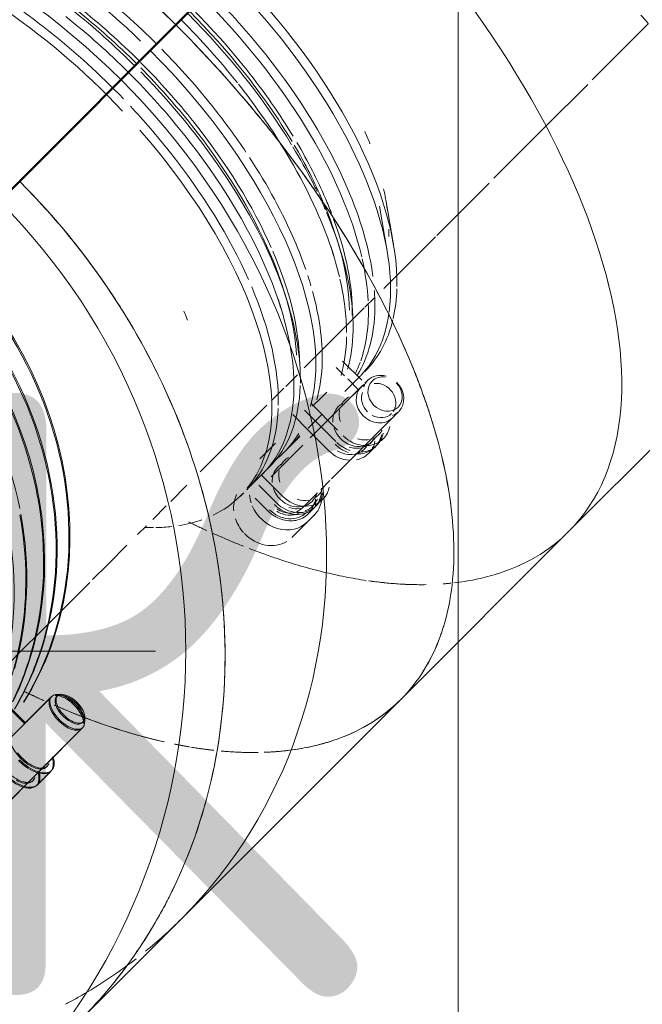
# Model space of a CAD drawing. Header units: millimetres. Extents: x -3267 to 40126, y 29201 to 102288.
# Tile 81 of 127: x 18803 to 18906, y 36126 to 36288. Entities that reach past the tile are written whole.
import ezdxf

# ---------------------------------------------------------------- set-up
doc = ezdxf.new("R2010")
doc.units = ezdxf.units.MM
doc.linetypes.add('ADSK_Осевая', pattern=[450, 250, -100, 0, -100])
doc.linetypes.add('ADSK_Штрих_ш2 п1_5', pattern=[350, 200, -150])
for name, color, linetype, lineweight in [('A-____-NOTE-TEXT', 5, 'Continuous', 5), ('M-EQPM-____-OTLN', 7, 'Continuous', 9), ('P-PIPE-____-CNTR', 7, 'ADSK_Осевая', 18), ('Греющ. кабель', 204, 'Continuous', 50)]:
    doc.layers.add(name, color=color, linetype=linetype, lineweight=lineweight)
doc.layers.add('P-PIPE-____-OTLN', color=9, linetype='Continuous', lineweight=50, true_color=0x808080)
doc.styles.add('GOST Common', font='GOST_Common.ttf', dxfattribs={"height": 100})

# ---------------------------------------------------------------- blocks, each defined once
blk = doc.blocks.new('АР_Канал вертикальный прямоугольный - ВК_К-5078288-ВКК_02_К1_З_ЭОМ_кабель_')
at = {"layer": 'M-EQPM-____-OTLN', "color": 253, "lineweight": 13, "true_color": 0xaaaaaa}
blk.add_line((150, -150), (150, 150), dxfattribs=at)
at = {"layer": 'M-EQPM-____-OTLN', "color": 253, "lineweight": 5, "true_color": 0xaaaaaa}
blk.add_line((150, 150), (150, -150), dxfattribs=at)
blk = doc.blocks.new('Наметкина 10_РД_АР_К1_отсоединено_rvt-1-ВКК_02_К1_З_ЭОМ_кабель_')
at = {"layer": 'M-EQPM-____-OTLN', "color": 253, "lineweight": 5, "true_color": 0xaaaaaa}
blk.add_blockref('АР_Канал вертикальный прямоугольный - ВК_К-5078288-ВКК_02_К1_З_ЭОМ_кабель_', (17000, 36465), dxfattribs=at)
at = {"layer": 'A-____-NOTE-TEXT', "color": 253, "lineweight": 5, "true_color": 0xaaaaaa, "insert": (17060.84, 36508.61), "char_height": 100, "width": 96.2025, "attachment_point": 1, "style": 'GOST Common'}
blk.add_mtext('\\fGOST Common|b0|i0|c204|p34|;К', dxfattribs=at)
blk = doc.blocks.new('Соединитель Norma Rapid1 - Соединитель Norma Rapid 2-V1226-ВКК_02_К1_З_ЭОМ_кабель_')
at = {"layer": 'P-PIPE-____-OTLN', "color": 9, "lineweight": 9, "true_color": 0xbfbfbf}
for p, q in [((17082.7, 36457.8), (17063.61, 36438.7)), ((17078.35, 36453.45), (17074.18, 36457.62)), ((17084.28, 36458.15), (17083.44, 36458.1)), ((17088.15, 36453.4), (17088.2, 36454.24)), ((17068.76, 36433.56), (17087.85, 36452.66)), ((17080.33, 36443.21), (17082.69, 36445.57))]:
    blk.add_line(p, q, dxfattribs=at)
for centre, major_axis, ratio, start_param, end_param in [((17027.25, 36492.65), (-44.19, 44.2), 0.866025, 4.03937, 4.487973), ((17025.14, 36490.55), (-44.19, 44.2), 0.866025, 4.041058, 4.488169), ((17023.06, 36488.46), (-44.19, 44.2), 0.866025, 4.03937, 4.487973), ((17027.25, 36492.65), (-44.19, 44.2), 0.866025, 3.590571, 4.039143), ((17025.14, 36490.55), (-44.19, 44.2), 0.866025, 3.593377, 4.03937), ((17023.06, 36488.46), (-44.19, 44.2), 0.866025, 3.590571, 4.039143), ((17020.12, 36485.53), (-44.19, 44.2), 0.866025, 3.413686, 4.03937), ((17027.25, 36492.65), (-44.19, 44.2), 0.866025, 3.342633, 3.590218), ((17025.14, 36490.55), (-44.19, 44.2), 0.866025, 3.387642, 3.590571), ((17023.06, 36488.46), (-44.19, 44.2), 0.866025, 3.432221, 3.590218), ((17085.28, 36455.23), (-2.57, 2.57), 0.5, 0, 1.570693), ((17085.81, 36455.76), (-2.14, 2.14), 0.5, 6.283082, 9.424674), ((17085.28, 36455.23), (-2.57, 2.57), 0.5, 3.557768, 5.86701), ((17085.81, 36455.76), (-2.14, 2.14), 0.5, 3.141489, 6.283082), ((17085.28, 36455.23), (-2.57, 2.57), 0.5, 1.572715, 3.141489), ((17079.16, 36449.11), (-2.83, 2.83), 0.5, 0, 3.141489), ((17079.16, 36449.11), (-3.54, 3.53), 0.5, 3.141593, 3.926887), ((17079.16, 36449.11), (-3.54, 3.53), 0.5, 1.570693, 3.141489), ((17079.16, 36449.11), (-2.83, 2.83), 0.5, 3.141593, 3.403288), ((17076.8, 36446.75), (-3.54, 3.53), 0.5, 1.570693, 2.356091), ((17076.8, 36446.75), (-2.83, 2.83), 0.5, 3.141593, 3.403288), ((17076.8, 36446.75), (-3.54, 3.53), 0.5, 3.141593, 3.926887), ((17076.8, 36446.75), (-2.83, 2.83), 0.5, 2.094291, 2.356091), ((17076.8, 36446.75), (-2.83, 2.83), 0.5, 2.356091, 2.61789), ((17076.8, 36446.75), (-3.54, 3.53), 0.5, 2.356091, 2.61789), ((17076.8, 36446.75), (-2.83, 2.83), 0.5, 2.61789, 3.141489), ((17076.8, 36446.75), (-3.54, 3.53), 0.5, 2.61789, 3.141489)]:
    blk.add_ellipse(centre, major_axis=major_axis, ratio=ratio, start_param=start_param, end_param=end_param, dxfattribs=at)
blk = doc.blocks.new('ВК_Чугун_Безраструбная_Отвод - SML-38418856-ВКК_02_К1_З_ЭОМ_кабель_')
at = {"layer": 'P-PIPE-____-OTLN', "color": 254, "lineweight": 9, "true_color": 0xeee9e0}
for p, q in [((17105.18, 36492.81), (17102.52, 36490.14)), ((17101.79, 36489.42), (17099.57, 36487.19)), ((17098.49, 36486.11), (17097.05, 36484.67))]:
    blk.add_line(p, q, dxfattribs=at)
at = {"layer": 'P-PIPE-____-OTLN', "color": 254, "lineweight": 9, "true_color": 0xeee9e0, "flags": 128}
blk.add_lwpolyline([(17095.28, 36482.9), (17092.16, 36479.78), (17089.62, 36477.25)], dxfattribs=at)
at = {"layer": 'P-PIPE-____-OTLN', "color": 254, "lineweight": 9, "true_color": 0xddd3c1, "flags": 128}
blk.add_lwpolyline([(17089.14, 36476.76), (17086.22, 36473.85), (17083.42, 36471.04), (17080.73, 36468.35), (17078.15, 36465.78), (17075.7, 36463.33), (17073.38, 36461.01)], dxfattribs=at)
blk = doc.blocks.new('Соединитель Norma Rapid1 - Соединитель Norma Rapid 2-V1227-ВКК_02_К1_З_ЭОМ_кабель_')
at = {"layer": 'P-PIPE-____-OTLN', "color": 9, "lineweight": 9, "true_color": 0xbfbfbf}
for p, q in [((17082.86, 36457.95), (17063.6, 36438.69)), ((17084.44, 36458.3), (17083.6, 36458.25)), ((17078.51, 36453.6), (17075.89, 36456.22)), ((17088.3, 36453.55), (17088.36, 36454.39)), ((17068.74, 36433.55), (17088, 36452.81)), ((17080.49, 36443.36), (17082.85, 36445.72))]:
    blk.add_line(p, q, dxfattribs=at)
for centre, major_axis, ratio, start_param, end_param in [((17027.41, 36492.81), (-44.19, 44.2), 0.866025, 3.339201, 6.249137), ((17023.22, 36488.62), (-44.19, 44.2), 0.866025, 3.428801, 6.14706), ((17025.3, 36490.71), (-44.19, 44.2), 0.866025, 4.039348, 4.48799), ((17020.28, 36485.69), (-44.19, 44.2), 0.866025, 4.055077, 4.48799), ((17025.3, 36490.71), (-44.19, 44.2), 0.866025, 3.590518, 4.039191), ((17020.28, 36485.69), (-44.19, 44.2), 0.866025, 3.590518, 4.039191), ((17018.2, 36483.6), (-44.19, 44.2), 0.866025, 3.141593, 4.033755), ((17025.3, 36490.71), (-44.19, 44.2), 0.866025, 3.359177, 3.590392), ((17085.43, 36455.38), (-2.57, 2.57), 0.5, 0, 3.141593), ((17085.43, 36455.38), (-2.57, 2.57), 0.5, 3.141593, 6.283185), ((17085.96, 36455.91), (-2.14, 2.14), 0.5, 0, 3.141593), ((17085.96, 36455.91), (-2.14, 2.14), 0.5, 3.141593, 6.283185), ((17079.31, 36449.26), (-2.83, 2.83), 0.5, 1.308997, 3.141593), ((17079.31, 36449.26), (-3.54, 3.54), 0.5, 3.141593, 3.926991), ((17079.31, 36449.26), (-3.54, 3.54), 0.5, 1.570796, 3.141593), ((17079.31, 36449.26), (-2.83, 2.83), 0.5, 3.141593, 3.403392), ((17076.95, 36446.9), (-3.54, 3.54), 0.5, 1.570796, 3.141593), ((17076.95, 36446.9), (-2.83, 2.83), 0.5, 1.570796, 3.141593), ((17076.95, 36446.9), (-2.83, 2.83), 0.5, 3.141593, 3.403392), ((17076.95, 36446.9), (-3.54, 3.54), 0.5, 3.141593, 3.926991)]:
    blk.add_ellipse(centre, major_axis=major_axis, ratio=ratio, start_param=start_param, end_param=end_param, dxfattribs=at)
blk = doc.blocks.new('Соединитель Norma Rapid1 - Соединитель Norma Rapid 2-V1228-ВКК_02_К1_З_ЭОМ_кабель_')
at = {"layer": 'P-PIPE-____-OTLN', "lineweight": 9}
for p, q in [((17139.32, 36532.56), (17138.06, 36539.95)), ((17121.8, 36523.07), (17121.31, 36524.68))]:
    blk.add_line(p, q, dxfattribs=at)
at = {"layer": 'P-PIPE-____-OTLN', "color": 9, "lineweight": 9, "true_color": 0xbfbfbf}
for p, q in [((17130.5, 36531.76), (17130, 36533.37)), ((17134.09, 36510.16), (17130.91, 36513.34)), ((17134.58, 36511.6), (17134.68, 36511.69)), ((17134.34, 36509.43), (17130.68, 36505.77)), ((17131.26, 36508.28), (17133.86, 36510.87)), ((17135.05, 36510.14), (17134.58, 36509.67)), ((17127.02, 36506.94), (17128.28, 36508.21)), ((17125.65, 36506.35), (17130.08, 36501.92)), ((17130.62, 36505.7), (17125.56, 36500.65)), ((17129.07, 36493.87), (17140.16, 36504.96)), ((17125.24, 36502.25), (17127.42, 36504.44)), ((17118.62, 36498.54), (17119.83, 36499.75)), ((17122.33, 36499.35), (17123.87, 36500.89)), ((17115.08, 36492.1), (17118.72, 36495.74)), ((17127.29, 36492.09), (17128.82, 36493.62))]:
    blk.add_line(p, q, dxfattribs=at)
at = {"layer": 'P-PIPE-____-OTLN', "color": 254, "lineweight": 9, "true_color": 0xdfdfdf}
for p, q in [((17124.35, 36499.44), (17120.16, 36495.25)), ((17117.51, 36494.5), (17121.03, 36490.98)), ((17125.31, 36490.11), (17126.79, 36491.59)), ((17123.58, 36485.25), (17126.19, 36487.86))]:
    blk.add_line(p, q, dxfattribs=at)
at = {"layer": 'P-PIPE-____-OTLN', "lineweight": 9}
for centre, major_axis, start_param, end_param in [((17090.48, 36555.89), (-44.19, 44.2), 3.590392, 5.834386), ((17086.84, 36552.24), (-44.19, 44.2), 4.48799, 4.936786), ((17084.28, 36549.69), (-42.74, 42.74), 4.48799, 4.936786), ((17083.23, 36548.63), (-44.19, 44.2), 4.25754, 4.712389), ((17086.84, 36552.24), (-44.19, 44.2), 4.039191, 4.487986), ((17084.28, 36549.69), (-42.74, 42.74), 4.246816, 4.487986), ((17083.23, 36548.63), (-44.19, 44.2), 4.13064, 4.250371), ((17084.28, 36549.69), (-42.74, 42.74), 4.039191, 4.233832), ((17086.84, 36552.24), (-44.19, 44.2), 3.719598, 4.039186), ((17090.48, 36555.89), (-44.19, 44.2), 3.447201, 3.579738)]:
    blk.add_ellipse(centre, major_axis=major_axis, ratio=0.5, start_param=start_param, end_param=end_param, dxfattribs=at)
at = {"layer": 'P-PIPE-____-OTLN', "color": 9, "lineweight": 9, "true_color": 0xbfbfbf}
for centre, major_axis, ratio, start_param, end_param in [((17078.14, 36543.55), (-44.19, 44.2), 0.5, 4.712389, 4.936786), ((17074.53, 36539.94), (-44.19, 44.2), 0.5, 4.712389, 4.936788), ((17075.59, 36540.99), (-42.74, 42.74), 0.5, 4.712389, 4.936786), ((17078.14, 36543.55), (-44.19, 44.2), 0.5, 4.48799, 4.694002), ((17075.59, 36540.99), (-42.74, 42.74), 0.5, 4.48799, 4.698411), ((17074.53, 36539.94), (-44.19, 44.2), 0.5, 3.900404, 4.690941), ((17078.14, 36543.55), (-44.19, 44.2), 0.5, 4.335844, 4.487986), ((17075.59, 36540.99), (-42.74, 42.74), 0.5, 4.039191, 4.487986), ((17095.07, 36560.48), (-38.89, 38.89), 0.5, 3.986347, 4.034532), ((17078.14, 36543.55), (-44.19, 44.2), 0.5, 4.039191, 4.31722), ((17083.23, 36548.63), (-44.19, 44.2), 0.5, 4.100536, 4.13064), ((17083.23, 36548.63), (-44.19, 44.2), 0.5, 4.039191, 4.090253), ((17095.07, 36560.48), (-38.89, 38.89), 0.5, 3.717952, 3.804048), ((17084.28, 36549.69), (-42.74, 42.74), 0.5, 3.624232, 4.024375), ((17083.23, 36548.63), (-44.19, 44.2), 0.5, 3.590392, 4.029671), ((17095.07, 36560.48), (-38.89, 38.89), 0.5, 3.590392, 3.625949), ((17078.14, 36543.55), (-44.19, 44.2), 0.5, 3.93791, 4.039186), ((17075.59, 36540.99), (-42.74, 42.74), 0.5, 3.656008, 4.039187), ((17078.14, 36543.55), (-44.19, 44.2), 0.5, 3.880991, 3.916976), ((17078.14, 36543.55), (-44.19, 44.2), 0.5, 3.590392, 3.860512), ((17086.84, 36552.24), (-44.19, 44.2), 0.5, 3.590392, 3.664931), ((17074.53, 36539.94), (-44.19, 44.2), 0.5, 3.590392, 3.900404), ((17086.84, 36552.24), (-44.19, 44.2), 0.5, 3.262722, 3.590379), ((17090.48, 36555.89), (-44.19, 44.2), 0.5, 3.141593, 3.439402), ((17083.23, 36548.63), (-44.19, 44.2), 0.5, 3.4135, 3.590392), ((17078.14, 36543.55), (-44.19, 44.2), 0.5, 3.4135, 3.590379), ((17137.62, 36507.57), (-2.57, 2.57), 0.866025, 5.285271, 6.283185), ((17137.62, 36507.57), (-2.57, 2.57), 0.866025, 0, 0.398212), ((17137.93, 36507.88), (-2.14, 2.14), 0.866025, 0, 3.109201), ((17137.93, 36507.88), (-2.14, 2.14), 0.866025, 5.417411, 6.283185), ((17137.93, 36507.88), (-2.14, 2.14), 0.866025, 3.141593, 4.712389), ((17137.62, 36507.57), (-2.57, 2.57), 0.866025, 3.141593, 4.712389), ((17134.09, 36504.04), (-2.83, 2.83), 0.866025, 0, 0.261799), ((17134.09, 36504.04), (-2.83, 2.83), 0.866025, 6.021386, 6.283185), ((17134.09, 36504.04), (-2.83, 2.83), 0.866025, 0.523599, 0.785398), ((17137.62, 36507.57), (-2.57, 2.57), 0.866025, 2.743454, 3.125431), ((17134.09, 36504.04), (-2.83, 2.83), 0.866025, 0.785398, 1.047198), ((17134.09, 36504.04), (-2.83, 2.83), 0.866025, 2.879793, 3.141593), ((17134.09, 36504.04), (-2.83, 2.83), 0.866025, 3.141593, 3.403392), ((17134.09, 36504.04), (-3.54, 3.54), 0.866025, 3.141593, 3.665191), ((17132.73, 36502.67), (-3.54, 3.54), 0.866025, 1.570796, 2.094395), ((17134.09, 36504.04), (-3.54, 3.54), 0.866025, 1.570796, 3.141593), ((17134.09, 36504.04), (-2.83, 2.83), 0.866025, 2.094395, 2.356194), ((17134.09, 36504.04), (-2.83, 2.83), 0.866025, 2.356194, 2.617994), ((17132.73, 36502.67), (-2.83, 2.83), 0.866025, 2.879793, 3.141593), ((17132.73, 36502.67), (-2.83, 2.83), 0.866025, 3.141593, 3.403392), ((17132.73, 36502.67), (-3.54, 3.54), 0.866025, 3.141593, 3.403392), ((17132.73, 36502.67), (-3.54, 3.54), 0.866025, 3.403392, 3.665191), ((17132.73, 36502.67), (-2.83, 2.83), 0.866025, 2.094395, 2.356194), ((17132.73, 36502.67), (-2.83, 2.83), 0.866025, 2.356194, 2.617994), ((17132.73, 36502.67), (-3.54, 3.54), 0.866025, 2.356194, 2.879793), ((17132.73, 36502.67), (-2.83, 2.83), 0.866025, 2.807164, 2.879793), ((17132.73, 36502.67), (-3.54, 3.54), 0.866025, 2.879793, 3.141593), ((17122.73, 36492.68), (-3.54, 3.54), 0.866025, 3.761838, 3.926991), ((17124.1, 36494.04), (-3.54, 3.54), 0.866025, 3.141593, 3.444284)]:
    blk.add_ellipse(centre, major_axis=major_axis, ratio=ratio, start_param=start_param, end_param=end_param, dxfattribs=at)
at = {"layer": 'P-PIPE-____-OTLN', "color": 254, "lineweight": 9, "true_color": 0xdfdfdf}
for centre, major_axis, ratio, start_param, end_param in [((17070.89, 36536.29), (-44.19, 44.2), 0.5, 4.936788, 5.123828), ((17070.89, 36536.29), (-44.19, 44.2), 0.5, 4.673397, 4.936786), ((17070.89, 36536.29), (-44.19, 44.2), 0.5, 4.48799, 4.646165), ((17070.89, 36536.29), (-44.19, 44.2), 0.5, 4.055276, 4.487986), ((17070.89, 36536.29), (-44.19, 44.2), 0.5, 3.590392, 4.030933), ((17074.53, 36539.94), (-44.19, 44.2), 0.5, 3.141593, 3.579225), ((17070.89, 36536.29), (-44.19, 44.2), 0.5, 3.141593, 3.575499), ((17078.14, 36543.55), (-44.19, 44.2), 0.5, 3.141593, 3.213727), ((17124.1, 36494.04), (-2.83, 2.83), 0.866025, 0, 0.261799), ((17124.1, 36494.04), (-2.83, 2.83), 0.866025, 6.021386, 6.283185), ((17124.1, 36494.04), (-2.83, 2.83), 0.866025, 0.523599, 1.047198), ((17122.05, 36491.99), (-4.14, 4.14), 0.866025, 3.141593, 3.897616), ((17122.73, 36492.68), (-3.54, 3.54), 0.866025, 3.141593, 3.761838), ((17124.1, 36494.04), (-2.83, 2.83), 0.866025, 3.141593, 3.276487), ((17124.1, 36494.04), (-3.54, 3.54), 0.866025, 3.444284, 3.665191), ((17124.1, 36494.04), (-3.54, 3.54), 0.866025, 1.570796, 3.141593), ((17124.1, 36494.04), (-2.83, 2.83), 0.866025, 2.094395, 2.617994), ((17122.73, 36492.68), (-3.28, 3.28), 0.866025, 3.141593, 3.480954), ((17124.1, 36494.04), (-2.83, 2.83), 0.866025, 2.879793, 3.141593), ((17122.73, 36492.68), (-3.54, 3.54), 0.866025, 1.570796, 3.141593), ((17122.73, 36492.68), (-2.83, 2.83), 0.866025, 2.094395, 2.617994), ((17122.73, 36492.68), (-3.28, 3.28), 0.866025, 2.765023, 3.141593)]:
    blk.add_ellipse(centre, major_axis=major_axis, ratio=ratio, start_param=start_param, end_param=end_param, dxfattribs=at)
at = {"layer": 'P-PIPE-____-OTLN', "color": 7, "lineweight": 9, "true_color": 0xefefef}
blk.add_ellipse((17124.1, 36494.04), major_axis=(-2.83, 2.83), ratio=0.866025, start_param=3.276487, end_param=3.403392, dxfattribs=at)
blk = doc.blocks.new('ВК_Чугун_Безраструбная_Отвод - SML-38419057-ВКК_02_К1_З_ЭОМ_кабель_')
at = {"layer": 'P-PIPE-____-OTLN', "color": 43, "lineweight": 9, "true_color": 0xbba883}
for p, q in [((17181.41, 36569.03), (17172.15, 36559.77)), ((17171.4, 36559.02), (17164.37, 36551.99)), ((17146.25, 36533.87), (17137.7, 36525.32))]:
    blk.add_line(p, q, dxfattribs=at)
at = {"layer": 'P-PIPE-____-OTLN', "color": 254, "lineweight": 9, "true_color": 0xddd3c1}
for p, q in [((17164.37, 36551.99), (17155.91, 36543.54)), ((17155.1, 36542.73), (17146.47, 36534.09)), ((17136.18, 36523.8), (17134.58, 36522.21)), ((17134.49, 36522.11), (17132.9, 36520.52))]:
    blk.add_line(p, q, dxfattribs=at)
at = {"layer": 'P-PIPE-____-OTLN', "color": 43, "lineweight": 9, "true_color": 0xbba883}
blk.add_ellipse((17142.52, 36607.92), major_axis=(-38.89, 38.89), ratio=0.01, start_param=3.141593, end_param=3.403392, dxfattribs=at)
blk = doc.blocks.new('Соединитель Norma Rapid1 - Соединитель Norma Rapid 2-V1229-ВКК_02_К1_З_ЭОМ_кабель_')
at = {"layer": 'P-PIPE-____-OTLN', "lineweight": 9}
for p, q in [((17138.26, 36531.5), (17136.99, 36538.89)), ((17129.44, 36530.7), (17128.94, 36532.31)), ((17120.74, 36522.01), (17120.24, 36523.62))]:
    blk.add_line(p, q, dxfattribs=at)
at = {"layer": 'P-PIPE-____-OTLN', "color": 9, "lineweight": 9, "true_color": 0xbfbfbf}
for p, q in [((17131.21, 36510.91), (17129.84, 36512.28)), ((17131.26, 36508.28), (17133.61, 36510.63)), ((17133.59, 36508.54), (17131.75, 36510.37)), ((17133.99, 36509.08), (17130.68, 36505.77)), ((17125.96, 36505.88), (17127.46, 36507.38)), ((17124.64, 36505.24), (17129.8, 36500.07)), ((17130.62, 36505.7), (17125.56, 36500.65)), ((17129.07, 36493.87), (17139.13, 36503.93)), ((17128.6, 36498.55), (17125.32, 36501.83)), ((17121.27, 36498.29), (17123.87, 36500.89)), ((17117.26, 36497.19), (17118.62, 36498.54)), ((17135.2, 36498.07), (17136.56, 36499.44)), ((17115.8, 36492.82), (17117.52, 36494.54)), ((17127.29, 36492.09), (17128.82, 36493.62)), ((17114.02, 36491.03), (17114.57, 36491.59))]:
    blk.add_line(p, q, dxfattribs=at)
at = {"layer": 'P-PIPE-____-OTLN', "color": 254, "lineweight": 9, "true_color": 0xdfdfdf}
for p, q in [((17125.32, 36501.83), (17122.67, 36504.48)), ((17124.35, 36499.44), (17119.1, 36494.19)), ((17117.05, 36492.83), (17119.97, 36489.92)), ((17124.24, 36489.04), (17126.79, 36491.59)), ((17118.61, 36488.55), (17116.47, 36490.69)), ((17125.21, 36488.08), (17126.57, 36489.44)), ((17122.52, 36484.19), (17125.12, 36486.79))]:
    blk.add_line(p, q, dxfattribs=at)
at = {"layer": 'P-PIPE-____-OTLN', "lineweight": 9}
for centre, major_axis, start_param, end_param in [((17085.77, 36551.18), (-44.19, 44.2), 3.818441, 5.606339), ((17089.42, 36554.82), (-44.19, 44.2), 4.487992, 4.936788), ((17084.72, 36550.12), (-42.74, 42.74), 4.487992, 4.936788), ((17082.16, 36547.57), (-44.19, 44.2), 4.487992, 4.712392), ((17089.42, 36554.82), (-44.19, 44.2), 4.039194, 4.48799), ((17084.72, 36550.12), (-42.74, 42.74), 4.255824, 4.48799), ((17082.16, 36547.57), (-44.19, 44.2), 4.382837, 4.483547), ((17084.72, 36550.12), (-42.74, 42.74), 4.039194, 4.233835), ((17089.42, 36554.82), (-44.19, 44.2), 3.50646, 4.039191), ((17084.72, 36550.12), (-42.74, 42.74), 3.987199, 4.039191)]:
    blk.add_ellipse(centre, major_axis=major_axis, ratio=0.5, start_param=start_param, end_param=end_param, dxfattribs=at)
at = {"layer": 'P-PIPE-____-OTLN', "color": 9, "lineweight": 9, "true_color": 0xbfbfbf}
for centre, major_axis, ratio, start_param, end_param in [((17077.08, 36542.48), (-44.19, 44.2), 0.5, 4.749061, 5.152321), ((17076.02, 36541.43), (-42.74, 42.74), 0.5, 4.712392, 4.936788), ((17073.47, 36538.87), (-44.19, 44.2), 0.5, 4.487992, 4.936788), ((17077.08, 36542.48), (-44.19, 44.2), 0.5, 3.413507, 4.712392), ((17076.02, 36541.43), (-42.74, 42.74), 0.5, 4.487992, 4.708697), ((17082.16, 36547.57), (-44.19, 44.2), 0.5, 4.039194, 4.382837), ((17076.02, 36541.43), (-42.74, 42.74), 0.5, 4.052478, 4.48799), ((17073.47, 36538.87), (-44.19, 44.2), 0.5, 4.039194, 4.48799), ((17082.16, 36547.57), (-44.19, 44.2), 0.5, 3.824794, 4.039191), ((17084.72, 36550.12), (-42.74, 42.74), 0.5, 3.590392, 3.96583), ((17076.02, 36541.43), (-42.74, 42.74), 0.5, 3.615919, 4.039191), ((17085.77, 36551.18), (-44.19, 44.2), 0.5, 3.648622, 3.810399), ((17073.47, 36538.87), (-44.19, 44.2), 0.5, 3.778486, 4.039191), ((17082.16, 36547.57), (-44.19, 44.2), 0.5, 3.608274, 3.816204), ((17085.77, 36551.18), (-44.19, 44.2), 0.5, 3.377496, 3.637098), ((17065.23, 36530.63), (-38.89, 38.89), 0.5, 4.004073, 4.039191), ((17089.42, 36554.82), (-44.19, 44.2), 0.5, 3.156393, 3.499763), ((17082.16, 36547.57), (-44.19, 44.2), 0.5, 3.413507, 3.590392), ((17085.77, 36551.18), (-44.19, 44.2), 0.5, 3.312513, 3.370091), ((17136.56, 36506.51), (-2.57, 2.57), 0.866025, 6.088511, 6.283185), ((17136.87, 36506.81), (-2.14, 2.14), 0.866025, 3.304295, 5.69549), ((17136.56, 36506.51), (-2.57, 2.57), 0.866025, 0, 1.570723), ((17136.87, 36506.81), (-2.14, 2.14), 0.866025, 0.363436, 1.570796), ((17133.03, 36502.97), (-2.83, 2.83), 0.866025, 0.261799, 0.785398), ((17133.03, 36502.97), (-2.83, 2.83), 0.866025, 0, 0.261799), ((17136.87, 36506.81), (-2.14, 2.14), 0.866025, 1.898274, 3.141593), ((17136.56, 36506.51), (-2.57, 2.57), 0.866025, 1.570796, 3.141593), ((17133.03, 36502.97), (-2.83, 2.83), 0.866025, 1.047198, 3.141593), ((17133.03, 36502.97), (-3.54, 3.54), 0.866025, 3.141593, 3.665191), ((17133.03, 36502.97), (-3.54, 3.54), 0.866025, 1.570796, 2.094395), ((17131.66, 36501.61), (-3.54, 3.54), 0.866025, 3.141593, 3.665191), ((17133.03, 36502.97), (-2.83, 2.83), 0.866025, 3.141593, 3.403392), ((17131.66, 36501.61), (-3.54, 3.54), 0.866025, 1.570796, 2.356194), ((17131.66, 36501.61), (-2.83, 2.83), 0.866025, 1.832596, 3.141593), ((17133.03, 36502.97), (-3.54, 3.54), 0.866025, 2.356194, 3.141593), ((17131.66, 36501.61), (-3.54, 3.54), 0.866025, 2.879793, 3.141593), ((17131.66, 36501.61), (-2.83, 2.83), 0.866025, 3.141593, 3.403392), ((17131.66, 36501.61), (-3.54, 3.54), 0.866025, 2.617994, 2.879793), ((17123.03, 36492.98), (-3.54, 3.54), 0.866025, 3.665191, 3.926991)]:
    blk.add_ellipse(centre, major_axis=major_axis, ratio=ratio, start_param=start_param, end_param=end_param, dxfattribs=at)
at = {"layer": 'P-PIPE-____-OTLN', "color": 254, "lineweight": 9, "true_color": 0xdfdfdf}
for centre, major_axis, ratio, start_param, end_param in [((17069.82, 36535.23), (-44.19, 44.2), 0.5, 4.651895, 5.096887), ((17069.82, 36535.23), (-44.19, 44.2), 0.5, 3.196777, 4.583488), ((17073.47, 36538.87), (-44.19, 44.2), 0.5, 3.590396, 3.778486), ((17073.47, 36538.87), (-44.19, 44.2), 0.5, 3.141593, 3.590392), ((17133.03, 36502.97), (-2.83, 2.83), 0.866025, 6.021386, 6.283185), ((17077.08, 36542.48), (-44.19, 44.2), 0.5, 3.141593, 3.266761), ((17077.08, 36542.48), (-44.19, 44.2), 0.5, 3.081978, 3.141593), ((17123.03, 36492.98), (-2.83, 2.83), 0.866025, 6.021386, 6.283185), ((17123.03, 36492.98), (-2.83, 2.83), 0.866025, 0, 0.785398), ((17069.82, 36535.23), (-44.19, 44.2), 0.5, 3.141593, 3.159529), ((17123.03, 36492.98), (-2.83, 2.83), 0.866025, 1.047198, 3.141593), ((17123.03, 36492.98), (-2.83, 2.83), 0.866025, 3.141593, 3.616157), ((17123.03, 36492.98), (-3.54, 3.54), 0.866025, 3.141593, 3.665191), ((17069.82, 36535.23), (-44.19, 44.2), 0.5, 2.968017, 3.141593), ((17118.38, 36488.33), (-4.14, 4.14), 0.866025, 0.289008, 0.812056), ((17120.98, 36490.93), (-4.14, 4.14), 0.866025, 0.801873, 1.047198), ((17123.03, 36492.98), (-3.54, 3.54), 0.866025, 1.570796, 3.141593), ((17121.67, 36491.62), (-3.54, 3.54), 0.866025, 3.141593, 3.665191), ((17120.98, 36490.93), (-4.14, 4.14), 0.866025, 3.674706, 3.934246), ((17120.98, 36490.93), (-4.14, 4.14), 0.866025, 1.133832, 3.141593), ((17121.67, 36491.62), (-3.54, 3.54), 0.866025, 1.570796, 2.094395), ((17121.67, 36491.62), (-3.28, 3.28), 0.866025, 1.570796, 3.141593), ((17121.67, 36491.62), (-2.57, 2.57), 0.866025, 1.778262, 3.141593), ((17121.67, 36491.62), (-2.83, 2.83), 0.866025, 1.832596, 2.094395), ((17121.67, 36491.62), (-2.83, 2.83), 0.866025, 2.617994, 2.879793), ((17118.38, 36488.33), (-4.14, 4.14), 0.866025, 1.047198, 1.509274), ((17121.67, 36491.62), (-3.54, 3.54), 0.866025, 2.094395, 2.617994), ((17121.67, 36491.62), (-2.83, 2.83), 0.866025, 2.094395, 2.617994), ((17121.67, 36491.62), (-3.54, 3.54), 0.866025, 2.617994, 3.141593), ((17118.38, 36488.33), (-4.14, 4.14), 0.866025, 1.548706, 2.940725)]:
    blk.add_ellipse(centre, major_axis=major_axis, ratio=ratio, start_param=start_param, end_param=end_param, dxfattribs=at)
at = {"layer": 'P-PIPE-____-OTLN', "color": 7, "lineweight": 9, "true_color": 0xefefef}
for start_param, end_param in [(2.794772, 2.907423), (2.647179, 2.683416), (2.692794, 2.762558)]:
    blk.add_ellipse((17069.82, 36535.23), major_axis=(-44.19, 44.2), ratio=0.5, start_param=start_param, end_param=end_param, dxfattribs=at)

msp = doc.modelspace()

# ---------------------------------------------------------------- linework, layer by layer
at = {"layer": 'P-PIPE-____-CNTR', "color": 46, "lineweight": 9, "true_color": 0x785107}
msp.add_line((18625.58, 36184.16), (18825.58, 36184.16), dxfattribs=at)
at = {"layer": 'P-PIPE-____-OTLN', "color": 254, "lineweight": 9, "true_color": 0xddd3c1}
for p, q in [((18850.15, 36230.91), (18858.48, 36239.24)), ((18832.98, 36213.74), (18843.97, 36224.74))]:
    msp.add_line(p, q, dxfattribs=at)
at = {"layer": 'P-PIPE-____-OTLN', "color": 254, "lineweight": 9, "true_color": 0xeee9e0}
for p, q in [((18847.1, 36227.87), (18849.03, 36229.8)), ((18844.76, 36225.53), (18846.79, 36227.56))]:
    msp.add_line(p, q, dxfattribs=at)
at = {"layer": 'P-PIPE-____-OTLN', "color": 46, "linetype": 'ADSK_Штрих_ш2 п1_5', "lineweight": 9, "true_color": 0x785107}
for p, q in [((18866.11, 36176.17), (18893.83, 36203.88)), ((18813.1, 36123.16), (18829.88, 36139.93))]:
    msp.add_line(p, q, dxfattribs=at)
at = {"layer": 'P-PIPE-____-OTLN', "color": 46, "linetype": 'ADSK_Штрих_ш2 п1_5', "lineweight": 9, "true_color": 0x785107, "flags": 128}
for points in [[(18942.34, 36252.39), (18916.84, 36226.9), (18893.83, 36203.88)], [(18866.11, 36176.17), (18845.68, 36155.73), (18829.97, 36140.03), (18829.88, 36139.93)]]:
    msp.add_lwpolyline(points, dxfattribs=at)
at = {"layer": 'P-PIPE-____-OTLN', "color": 46, "linetype": 'ADSK_Штрих_ш2 п1_5', "lineweight": 9, "true_color": 0x785107}
for centre, major_axis, ratio, start_param, end_param in [((18791.87, 36250.41), (-74.24, 74.25), 0.5, 4.712389, 5.235954), ((18819.59, 36278.13), (-74.24, 74.25), 0.5, 3.141595, 4.712391), ((18819.59, 36278.13), (-74.24, 74.25), 0.5, 3.141593, 4.712389), ((18755.63, 36214.18), (-74.24, 74.25), 0.866025, 4.712389, 6.283185), ((18755.63, 36214.18), (-74.24, 74.25), 0.866025, 4.712389, 6.283185), ((18791.87, 36250.41), (-74.24, 74.25), 0.5, 4.479523, 4.712389), ((18755.63, 36214.18), (-74.24, 74.25), 0.866025, 3.141593, 4.712389), ((18755.63, 36214.18), (-74.24, 74.25), 0.866025, 3.141593, 4.712389), ((18791.87, 36250.41), (-74.24, 74.25), 0.5, 4.42136, 4.479828), ((18791.87, 36250.41), (-74.24, 74.25), 0.5, 4.421656, 4.479512), ((18791.87, 36250.41), (-74.24, 74.25), 0.5, 4.18879, 4.421643), ((18738.86, 36197.4), (-74.24, 74.25), 0.866025, 4.18897, 4.712401), ((18725.59, 36184.14), (74.25, 74.25), 1, 4.712517, 6.283313), ((18791.87, 36250.41), (-74.24, 74.25), 0.5, 3.955912, 4.188772), ((18738.86, 36197.4), (-74.24, 74.25), 0.866025, 4.421396, 4.479866), ((18791.87, 36250.41), (-74.24, 74.25), 0.5, 3.897764, 3.968877), ((18791.87, 36250.41), (-74.24, 74.25), 0.5, 3.898053, 3.955885), ((18791.87, 36250.41), (-74.24, 74.25), 0.5, 3.665191, 3.898032), ((18738.86, 36197.4), (-74.24, 74.25), 0.866025, 3.665371, 4.188776), ((18791.87, 36250.41), (-74.24, 74.25), 0.5, 3.4323, 3.665154), ((18738.86, 36197.4), (-74.24, 74.25), 0.866025, 3.897801, 3.956271), ((18791.87, 36250.41), (-74.24, 74.25), 0.5, 3.37417, 3.432637), ((18791.87, 36250.41), (-74.24, 74.25), 0.5, 3.374427, 3.432282), ((18791.87, 36250.41), (-74.24, 74.25), 0.5, 3.141593, 3.374421), ((18738.86, 36197.4), (-74.24, 74.25), 0.866025, 3.316305, 3.665151), ((18738.86, 36197.4), (-74.24, 74.25), 0.866025, 3.374206, 3.432676), ((18738.86, 36197.4), (-74.24, 74.25), 0.866025, 3.141772, 3.306586)]:
    msp.add_ellipse(centre, major_axis=major_axis, ratio=ratio, start_param=start_param, end_param=end_param, dxfattribs=at)
at = {"layer": 'P-PIPE-____-OTLN', "color": 43, "linetype": 'ADSK_Штрих_ш2 п1_5', "lineweight": 9, "true_color": 0xbba883}
for centre, ratio, start_param, end_param in [((18791.87, 36250.41), 0.5, 4.712391, 4.878841), ((18791.87, 36250.41), 0.5, 4.534161, 4.712391), ((18791.87, 36250.41), 0.5, 4.479828, 4.531784), ((18791.87, 36250.41), 0.5, 4.368259, 4.42136), ((18738.86, 36197.4), 0.866025, 4.479866, 4.712389), ((18791.87, 36250.41), 0.5, 4.188811, 4.356218), ((18791.87, 36250.41), 0.5, 4.009813, 4.188792), ((18738.86, 36197.4), 0.866025, 4.188994, 4.421396), ((18791.87, 36250.41), 0.5, 3.968877, 4.002569), ((18791.87, 36250.41), 0.5, 3.665227, 3.897764), ((18738.86, 36197.4), 0.866025, 3.956271, 4.18879), ((18791.87, 36250.41), 0.5, 3.432637, 3.665194), ((18819.59, 36278.13), 0.5, 2.879795, 3.141593), ((18819.59, 36278.13), 0.5, 2.879793, 3.141587), ((18819.59, 36278.13), 0.5, 2.763642, 2.879792), ((18819.59, 36278.13), 0.5, 2.763636, 2.87979), ((18738.86, 36197.4), 0.866025, 3.665397, 3.897801), ((18791.87, 36250.41), 0.5, 3.141595, 3.37417), ((18791.87, 36250.41), 0.5, 2.879795, 3.141593), ((18791.87, 36250.41), 0.5, 2.914467, 3.141593), ((18791.87, 36250.41), 0.5, 2.764028, 2.893973), ((18791.87, 36250.41), 0.5, 2.772935, 2.879775), ((18738.86, 36197.4), 0.866025, 3.432676, 3.665191), ((18738.86, 36197.4), 0.866025, 3.317643, 3.374206), ((18755.63, 36214.18), 0.866025, 3.053854, 3.141593), ((18755.63, 36214.18), 0.866025, 3.053854, 3.141593), ((18738.86, 36197.4), 0.866025, 3.14175, 3.306198)]:
    msp.add_ellipse(centre, major_axis=(-74.24, 74.25), ratio=ratio, start_param=start_param, end_param=end_param, dxfattribs=at)
at = {"layer": 'P-PIPE-____-OTLN', "color": 43, "lineweight": 9, "true_color": 0xbba883}
msp.add_ellipse((18868.1, 36326.64), major_axis=(-38.89, 38.89), ratio=0.01, start_param=3.141593, end_param=3.403392, dxfattribs=at)
at = {"layer": 'P-PIPE-____-OTLN', "color": 7, "linetype": 'ADSK_Штрих_ш2 п1_5', "lineweight": 9, "true_color": 0xf6f4ef}
for start_param, end_param in [(2.172918, 2.209796), (2.172915, 2.209791)]:
    msp.add_ellipse((18819.59, 36278.13), major_axis=(-74.24, 74.25), ratio=0.5, start_param=start_param, end_param=end_param, dxfattribs=at)
at = {"layer": 'P-PIPE-____-OTLN', "color": 254, "linetype": 'ADSK_Штрих_ш2 п1_5', "lineweight": 9, "true_color": 0xeee9e0}
for centre, start_param, end_param in [((18819.59, 36278.13), 2.22153, 2.284462), ((18819.59, 36278.13), 2.221525, 2.284459), ((18819.59, 36278.13), 2.295996, 2.356195), ((18819.59, 36278.13), 2.295992, 2.356192), ((18819.59, 36278.13), 2.356197, 2.452962), ((18819.59, 36278.13), 2.356194, 2.452958), ((18791.87, 36250.41), 2.179281, 2.210108), ((18791.87, 36250.41), 2.180085, 2.22017), ((18791.87, 36250.41), 2.240427, 2.47226), ((18791.87, 36250.41), 2.241145, 2.467483), ((18791.87, 36250.41), 2.494512, 2.526069), ((18791.87, 36250.41), 2.497765, 2.527907), ((18791.87, 36250.41), 2.530884, 2.583742), ((18791.87, 36250.41), 2.53421, 2.584362)]:
    msp.add_ellipse(centre, major_axis=(-74.24, 74.25), ratio=0.5, start_param=start_param, end_param=end_param, dxfattribs=at)
at = {"layer": 'P-PIPE-____-OTLN', "color": 254, "linetype": 'ADSK_Штрих_ш2 п1_5', "lineweight": 9, "true_color": 0xddd3c1}
for centre, ratio, start_param, end_param in [((18819.59, 36278.13), 0.5, 2.452962, 2.548638), ((18819.59, 36278.13), 0.5, 2.452958, 2.548633), ((18819.59, 36278.13), 0.5, 2.553926, 2.617996), ((18819.59, 36278.13), 0.5, 2.553923, 2.691244), ((18819.59, 36278.13), 0.5, 2.617996, 2.691248), ((18819.59, 36278.13), 0.5, 2.735051, 2.7555), ((18819.59, 36278.13), 0.5, 2.735046, 2.755495), ((18791.87, 36250.41), 0.5, 2.601408, 2.617979), ((18791.87, 36250.41), 0.5, 2.602055, 2.691504), ((18791.87, 36250.41), 0.5, 2.617994, 2.689591), ((18791.87, 36250.41), 0.5, 2.706753, 2.764028), ((18791.87, 36250.41), 0.5, 2.7099, 2.772935), ((18738.86, 36197.4), 0.866025, 3.306586, 3.316305), ((18755.63, 36214.18), 0.866025, 2.926545, 3.032127), ((18755.63, 36214.18), 0.866025, 2.926545, 3.032127), ((18755.63, 36214.18), 0.866025, 2.879793, 2.922083), ((18755.63, 36214.18), 0.866025, 2.879793, 2.922083)]:
    msp.add_ellipse(centre, major_axis=(-74.24, 74.25), ratio=ratio, start_param=start_param, end_param=end_param, dxfattribs=at)
at = {"layer": 'Греющ. кабель'}
msp.add_line((18725.58, 36184.16), (20551.55, 38011.16), dxfattribs=at)

# ---------------------------------------------------------------- block references
at = {"lineweight": 5}
msp.add_blockref('Наметкина 10_РД_АР_К1_отсоединено_rvt-1-ВКК_02_К1_З_ЭОМ_кабель_', (1725.58, -281.28), dxfattribs=at)
at = {"layer": 'P-PIPE-____-OTLN', "color": 43, "lineweight": 9, "true_color": 0xbba883}
for name in ['ВК_Чугун_Безраструбная_Отвод - SML-38419057-ВКК_02_К1_З_ЭОМ_кабель_', 'ВК_Чугун_Безраструбная_Отвод - SML-38418856-ВКК_02_К1_З_ЭОМ_кабель_']:
    msp.add_blockref(name, (1725.58, -281.28), dxfattribs=at)
at = {"layer": 'P-PIPE-____-OTLN', "lineweight": 9}
for name in ['Соединитель Norma Rapid1 - Соединитель Norma Rapid 2-V1228-ВКК_02_К1_З_ЭОМ_кабель_', 'Соединитель Norma Rapid1 - Соединитель Norma Rapid 2-V1229-ВКК_02_К1_З_ЭОМ_кабель_']:
    msp.add_blockref(name, (1725.58, -281.28), dxfattribs=at)
at = {"layer": 'P-PIPE-____-OTLN', "color": 9, "lineweight": 9, "true_color": 0xbfbfbf}
for name in ['Соединитель Norma Rapid1 - Соединитель Norma Rapid 2-V1227-ВКК_02_К1_З_ЭОМ_кабель_', 'Соединитель Norma Rapid1 - Соединитель Norma Rapid 2-V1226-ВКК_02_К1_З_ЭОМ_кабель_']:
    msp.add_blockref(name, (1725.58, -281.28), dxfattribs=at)

doc.saveas('drawing.dxf')
